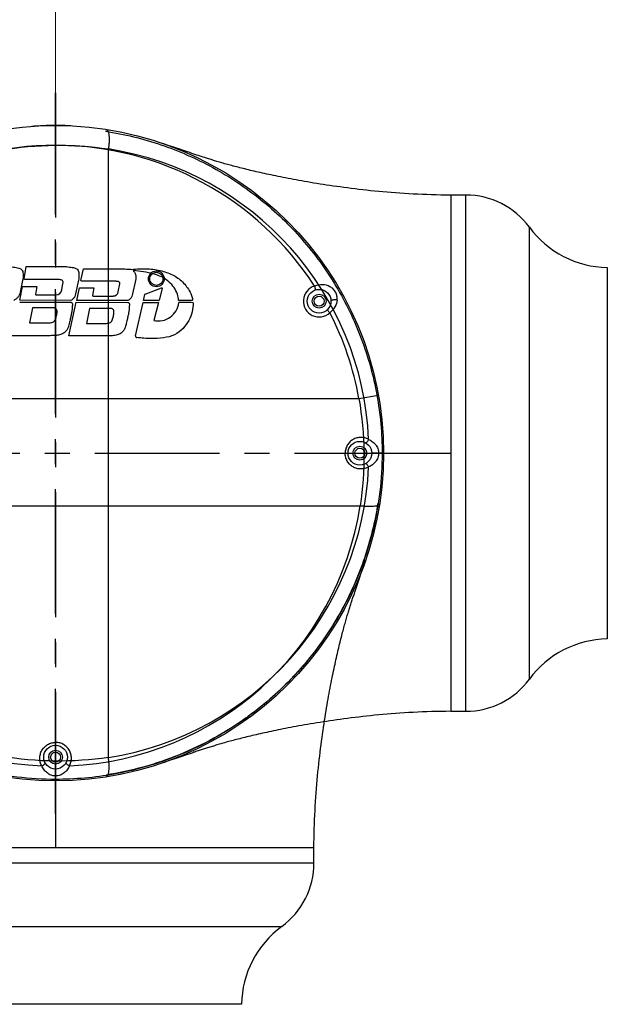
# Model space of a CAD drawing. Header units: millimetres. Extents: x 4164 to 11013, y 682 to 4081.
# Tile 26 of 35: x 5852 to 6001, y 1970 to 2220. Entities that reach past the tile are written whole.
import ezdxf

# ---------------------------------------------------------------- set-up
doc = ezdxf.new("R2010")
doc.units = ezdxf.units.MM
doc.linetypes.add('CENTER', pattern=[0.6, 0.375, -0.075, 0.075, -0.075])
doc.layers.add('2024-7-22', color=7, linetype='Continuous')
doc.layers.add('dim', color=82, linetype='Continuous', lineweight=9)
doc.styles.add('TH_GBDIM', font='romans.shx', dxfattribs={"width": 0.8, "bigfont": 'gbcbig.shx'})
doc.dimstyles.new('TH_GBDIM', dxfattribs={"dimtxt": 3.5, "dimasz": 2.5, "dimexe": 2, "dimexo": 0, "dimgap": 1.5, "dimtad": 1, "dimdec": 1, "dimdsep": 46, "dimtxsty": 'TH_GBDIM', "dimcen": 2.5, "dimclrd": 3, "dimclre": 3, "dimclrt": 3, "dimadec": 0, "dimazin": 2, "dimtfac": 0.714286, "dimtdec": 1, "dimtmove": 0, "dimatfit": 3, "dimfxl": 1, "dimtzin": 0, "dimlwd": -1, "dimlwe": -1, "dimarcsym": 0})

# ---------------------------------------------------------------- blocks, each defined once
blk = doc.blocks.new('*D20')
at = {"layer": 'Defpoints', "color": 0, "transparency": 16777216}
for p in [(4574.25, 2349.73), (6545.38, 2349.73), (4950.95, 1733.73)]:
    blk.add_point(p, dxfattribs=at)
at = {"layer": 'dim', "color": 3, "transparency": 16777216}
for p, q in [((6545.38, 2349.73), (4568.25, 2349.73)), ((4574.25, 1757.73), (4574.25, 2325.73)), ((4950.95, 1733.73), (4568.25, 1733.73))]:
    blk.add_line(p, q, dxfattribs=at)
for points in [[(4570.25, 2325.73), (4578.25, 2325.73), (4574.25, 2349.73)], [(4570.25, 1757.73), (4578.25, 1757.73), (4574.25, 1733.73)]]:
    blk.add_solid(points, dxfattribs=at)
at = {"layer": 'dim', "color": 3, "transparency": 16777216, "insert": (4553.25, 2041.73), "char_height": 30, "attachment_point": 5, "rotation": 90, "style": 'TH_GBDIM'}
blk.add_mtext('616', dxfattribs=at)
blk = doc.blocks.new('*D21')
at = {"layer": 'Defpoints', "color": 0, "transparency": 16777216}
for p in [(5860.95, 2420.03), (5860.95, 2201.03), (5060.95, 2144.38)]:
    blk.add_point(p, dxfattribs=at)
at = {"layer": 'dim', "color": 3, "transparency": 16777216}
for p, q in [((5060.95, 2144.38), (5060.95, 2426.03)), ((5860.95, 2201.03), (5860.95, 2426.03)), ((5084.95, 2420.03), (5836.95, 2420.03))]:
    blk.add_line(p, q, dxfattribs=at)
for points in [[(5084.95, 2424.03), (5084.95, 2416.03), (5060.95, 2420.03)], [(5836.95, 2424.03), (5836.95, 2416.03), (5860.95, 2420.03)]]:
    blk.add_solid(points, dxfattribs=at)
at = {"layer": 'dim', "color": 3, "transparency": 16777216, "insert": (5460.95, 2441.03), "char_height": 30, "attachment_point": 5, "style": 'TH_GBDIM'}
blk.add_mtext('800', dxfattribs=at)
blk = doc.blocks.new('*D22')
at = {"layer": 'Defpoints', "color": 0, "transparency": 16777216}
for p in [(6420.95, 2420.03), (6420.95, 2229.06), (5860.95, 2175.01)]:
    blk.add_point(p, dxfattribs=at)
at = {"layer": 'dim', "color": 3, "transparency": 16777216}
for p, q in [((5860.95, 2175.01), (5860.95, 2426.03)), ((6420.95, 2229.06), (6420.95, 2426.03)), ((5884.95, 2420.03), (6396.95, 2420.03))]:
    blk.add_line(p, q, dxfattribs=at)
for points in [[(5884.95, 2424.03), (5884.95, 2416.03), (5860.95, 2420.03)], [(6396.95, 2424.03), (6396.95, 2416.03), (6420.95, 2420.03)]]:
    blk.add_solid(points, dxfattribs=at)
at = {"layer": 'dim', "color": 3, "transparency": 16777216, "insert": (6140.95, 2441.03), "char_height": 30, "attachment_point": 5, "style": 'TH_GBDIM'}
blk.add_mtext('560', dxfattribs=at)
blk = doc.blocks.new('*D23')
at = {"layer": 'Defpoints', "color": 0, "transparency": 16777216}
for p in [(6660.95, 2524.38), (5060.95, 2144.38), (6660.95, 2008.56)]:
    blk.add_point(p, dxfattribs=at)
at = {"layer": 'dim', "color": 3, "transparency": 16777216}
for p, q in [((5060.95, 2144.38), (5060.95, 2530.38)), ((6660.95, 2008.56), (6660.95, 2530.38)), ((5084.95, 2524.38), (6636.95, 2524.38))]:
    blk.add_line(p, q, dxfattribs=at)
for points in [[(5084.95, 2528.38), (5084.95, 2520.38), (5060.95, 2524.38)], [(6636.95, 2528.38), (6636.95, 2520.38), (6660.95, 2524.38)]]:
    blk.add_solid(points, dxfattribs=at)
at = {"layer": 'dim', "color": 3, "transparency": 16777216, "insert": (5860.95, 2545.38), "char_height": 30, "attachment_point": 5, "style": 'TH_GBDIM'}
blk.add_mtext('1600', dxfattribs=at)

msp = doc.modelspace()

# ---------------------------------------------------------------- linework, layer by layer
at = {"color": 1, "linetype": 'CENTER', "ltscale": 84.328}
for p, q in [((5860.95, 2018.43), (5860.95, 2201.03)), ((5860.95, 2201.03), (5860.95, 2018.43)), ((5769.65, 2109.73), (5952.25, 2109.73)), ((5769.65, 2109.73), (5952.25, 2109.73))]:
    msp.add_line(p, q, dxfattribs=at)
at = {"color": 7, "linetype": 'Continuous'}
for p, q in [((5888.79, 2187.93), (5888.11, 2188.16)), ((5889.43, 2187.71), (5888.79, 2187.93)), ((5874.31, 2032.67), (5874.31, 2186.79)), ((5892.39, 2186.71), (5891.52, 2187)), ((5893.34, 2186.38), (5892.39, 2186.71)), ((5894.36, 2186.04), (5893.34, 2186.38)), ((5894.89, 2185.86), (5894.36, 2186.04)), ((5895.41, 2185.68), (5894.89, 2185.86)), ((5964.74, 2175.11), (5960.95, 2175.11)), ((5960.95, 2175.11), (5960.95, 2109.73)), ((5964.73, 2161.08), (5964.74, 2175.11)), ((5980.85, 2109.73), (5980.85, 2166.96)), ((5964.73, 2058.38), (5964.73, 2161.08)), ((5853.04, 2153.91), (5853.5, 2157.01)), ((5853.5, 2157.01), (5863.68, 2156.99)), ((5867.38, 2153.49), (5868.03, 2156.41)), ((5868.03, 2156.41), (5878.12, 2156.4)), ((6000.55, 2156.77), (6000.55, 2109.73)), ((5852.61, 2153.51), (5851.88, 2150.14)), ((5861.5, 2153.72), (5853.22, 2153.72)), ((5862.51, 2151.14), (5862.81, 2152.72)), ((5866.73, 2153.53), (5866, 2150.14)), ((5875.85, 2153.29), (5867.56, 2153.3)), ((5876.82, 2150.59), (5877.23, 2152.59)), ((5881.17, 2153.49), (5880.44, 2150.1)), ((5851.87, 2148.46), (5852.57, 2151.96)), ((5852.57, 2151.96), (5856.19, 2151.96)), ((5856.19, 2151.96), (5855.89, 2149.96)), ((5855.89, 2149.96), (5855.97, 2149.85)), ((5866.32, 2148.43), (5866.96, 2151.66)), ((5866.96, 2151.66), (5870.6, 2151.65)), ((5870.6, 2151.65), (5870.3, 2149.7)), ((5883.23, 2148.41), (5883.54, 2149.93)), ((5883.62, 2150.03), (5887.74, 2151.63)), ((5887.94, 2151.49), (5887.13, 2148.5)), ((5895.16, 2150.21), (5895.58, 2148.9)), ((5926.47, 2152.06), (5926.76, 2151.1)), ((5864.8, 2148.43), (5851.87, 2148.46)), ((5851.87, 2147.97), (5864.83, 2147.95)), ((5855.97, 2149.85), (5861.08, 2149.85)), ((5864.3, 2139.44), (5866.19, 2147.96)), ((5866.19, 2147.96), (5879.27, 2147.94)), ((5879.25, 2148.4), (5866.32, 2148.43)), ((5870.43, 2149.54), (5875.52, 2149.54)), ((5881.21, 2139.46), (5883.12, 2147.92)), ((5883.12, 2147.92), (5886.98, 2147.92)), ((5886.99, 2148.39), (5883.23, 2148.41)), ((5886.98, 2147.92), (5885.78, 2143.35)), ((5895.55, 2148.38), (5892.09, 2148.39)), ((5855.12, 2146.56), (5854.37, 2142.73)), ((5860.4, 2146.55), (5855.12, 2146.56)), ((5869.52, 2146.41), (5868.77, 2142.58)), ((5874.8, 2146.4), (5869.52, 2146.41)), ((5930.37, 2145.31), (5929.69, 2146.04)), ((5854.37, 2142.73), (5859.12, 2142.72)), ((5868.77, 2142.58), (5873.52, 2142.57)), ((5859.3, 2139.5), (5849.98, 2139.48)), ((5874.05, 2139.43), (5864.3, 2139.44)), ((5784.19, 2123.55), (5937.72, 2123.55)), ((5937.72, 2123.55), (5942.64, 2124.44)), ((5934.21, 2109.73), (5934.95, 2109.73)), ((5942.7, 2109.73), (5940.95, 2109.73)), ((5943.95, 2109.73), (5942.7, 2109.73)), ((5943.95, 2109.73), (5960.95, 2109.73)), ((5960.95, 2109.73), (5960.95, 2044.35)), ((5980.85, 2052.51), (5980.85, 2109.73)), ((6000.55, 2109.73), (6000.56, 2062.69)), ((5783.89, 2096.38), (5938.02, 2096.38)), ((5938.93, 2081.25), (5939.15, 2081.89)), ((5939.15, 2081.89), (5939.38, 2082.58)), ((5937.61, 2077.35), (5937.93, 2078.29)), ((5937.93, 2078.29), (5938.22, 2079.16)), ((5936.91, 2075.28), (5937.08, 2075.8)), ((5937.08, 2075.8), (5937.26, 2076.33)), ((5937.26, 2076.33), (5937.61, 2077.35)), ((5964.73, 2057.69), (5964.73, 2058.38)), ((5964.74, 2044.35), (5964.73, 2057.69)), ((5980.85, 2052.5), (5980.85, 2052.51)), ((5960.95, 2044.35), (5964.74, 2044.35)), ((5860.95, 2036.47), (5860.95, 2035.73)), ((5892.62, 2032.83), (5891.12, 2032.32)), ((5894.1, 2033.34), (5892.62, 2032.83)), ((5894.89, 2033.6), (5894.1, 2033.34)), ((5888.47, 2031.42), (5888.04, 2031.28)), ((5889.03, 2031.62), (5888.47, 2031.42)), ((5889.72, 2031.85), (5889.03, 2031.62)), ((5891.12, 2032.32), (5889.72, 2031.85)), ((5860.95, 2027.98), (5860.95, 2029.73)), ((5860.95, 2026.73), (5860.95, 2027.98)), ((5860.95, 2026.73), (5860.95, 2009.74)), ((5860.95, 2009.74), (5795.57, 2009.73)), ((5926.34, 2009.73), (5860.95, 2009.74)), ((5926.34, 2005.95), (5926.34, 2009.73)), ((5809.61, 2005.95), (5912.3, 2005.95)), ((5912.3, 2005.95), (5926.34, 2005.95)), ((5803.74, 1989.83), (5860.95, 1989.84)), ((5860.95, 1989.84), (5918.18, 1989.84)), ((5860.95, 1970.13), (5813.91, 1970.13)), ((5908, 1970.13), (5860.95, 1970.13))]:
    msp.add_line(p, q, dxfattribs=at)
for points in [[(5891.52, 2187), (5891.12, 2187.14), (5889.43, 2187.71)], [(5960.95, 2175.11), (5959.67, 2175.12), (5958.47, 2175.13), (5957.28, 2175.16), (5956.1, 2175.19), (5954.92, 2175.22), (5953.76, 2175.27), (5952.6, 2175.32), (5951.45, 2175.38), (5950.32, 2175.44), (5949.2, 2175.51), (5948.09, 2175.59), (5946.99, 2175.67), (5945.9, 2175.75), (5944.83, 2175.84), (5943.77, 2175.93), (5942.72, 2176.03), (5941.68, 2176.13), (5940.66, 2176.23), (5939.66, 2176.34), (5938.66, 2176.45), (5937.68, 2176.56), (5936.72, 2176.68), (5935.77, 2176.79), (5934.83, 2176.91), (5933.91, 2177.03), (5933, 2177.16), (5932.11, 2177.28), (5931.23, 2177.41), (5930.36, 2177.53), (5929.51, 2177.66), (5928.68, 2177.79), (5927.86, 2177.91), (5927.05, 2178.04), (5926.26, 2178.17), (5925.48, 2178.3), (5924.72, 2178.43), (5923.97, 2178.56), (5923.24, 2178.69), (5922.52, 2178.82), (5921.81, 2178.95), (5921.12, 2179.08), (5920.45, 2179.2), (5919.78, 2179.33), (5919.13, 2179.45), (5918.5, 2179.58), (5917.87, 2179.7), (5917.26, 2179.83), (5916.66, 2179.95), (5916.07, 2180.07), (5915.49, 2180.2), (5914.92, 2180.32), (5914.37, 2180.44), (5913.82, 2180.56), (5913.28, 2180.68), (5912.75, 2180.8), (5912.23, 2180.91), (5911.72, 2181.03), (5911.22, 2181.15), (5910.73, 2181.26), (5910.25, 2181.38), (5909.77, 2181.49), (5909.31, 2181.61), (5908.85, 2181.72), (5908.41, 2181.83), (5907.97, 2181.94), (5907.54, 2182.05), (5907.13, 2182.15), (5906.72, 2182.26), (5906.31, 2182.37), (5905.92, 2182.47), (5905.54, 2182.57), (5905.16, 2182.68), (5904.79, 2182.78), (5904.43, 2182.88), (5904.08, 2182.97), (5903.73, 2183.07), (5903.39, 2183.17), (5903.06, 2183.26), (5902.73, 2183.36), (5902.41, 2183.45), (5902.09, 2183.55), (5901.78, 2183.64), (5901.47, 2183.73), (5901.17, 2183.82), (5900.87, 2183.91), (5900.58, 2184), (5900.29, 2184.09), (5900, 2184.18), (5899.72, 2184.27), (5899.43, 2184.36), (5899.16, 2184.45), (5898.88, 2184.54), (5898.6, 2184.63), (5898.33, 2184.71), (5898.06, 2184.8), (5897.79, 2184.89), (5897.52, 2184.98), (5897.26, 2185.07), (5896.99, 2185.15), (5896.72, 2185.24), (5896.46, 2185.33), (5896.19, 2185.42), (5895.93, 2185.51), (5895.67, 2185.59), (5895.41, 2185.68)], [(5944.14, 2109.73), (5944.37, 2109.73), (5944.67, 2109.73), (5945.05, 2109.73), (5951.75, 2109.73)], [(5951.75, 2109.73), (5952.86, 2109.73), (5954.04, 2109.73), (5955.3, 2109.73), (5956.62, 2109.73), (5958, 2109.73), (5959.44, 2109.73), (5960.95, 2109.73)], [(5938.22, 2079.16), (5938.36, 2079.57), (5938.93, 2081.25)], [(5926.34, 2009.73), (5926.34, 2011.02), (5926.36, 2012.21), (5926.38, 2013.41), (5926.41, 2014.59), (5926.45, 2015.76), (5926.49, 2016.93), (5926.54, 2018.08), (5926.6, 2019.23), (5926.66, 2020.36), (5926.73, 2021.49), (5926.81, 2022.6), (5926.89, 2023.7), (5926.97, 2024.78), (5927.06, 2025.86), (5927.16, 2026.92), (5927.25, 2027.97), (5927.35, 2029), (5927.46, 2030.02), (5927.56, 2031.03), (5927.67, 2032.02), (5927.79, 2033), (5927.9, 2033.97), (5928.02, 2034.92), (5928.14, 2035.85), (5928.26, 2036.78), (5928.38, 2037.68), (5928.5, 2038.58), (5928.63, 2039.46), (5928.75, 2040.32), (5928.88, 2041.17), (5929.01, 2042.01), (5929.14, 2042.83), (5929.27, 2043.63), (5929.4, 2044.43), (5929.53, 2045.2), (5929.65, 2045.97), (5929.78, 2046.71), (5929.91, 2047.45), (5930.04, 2048.17), (5930.17, 2048.87), (5930.3, 2049.56), (5930.43, 2050.24), (5930.55, 2050.9), (5930.68, 2051.55), (5930.8, 2052.19), (5930.93, 2052.81), (5931.05, 2053.42), (5931.17, 2054.02), (5931.3, 2054.61), (5931.42, 2055.19), (5931.54, 2055.76), (5931.66, 2056.32), (5931.78, 2056.87), (5931.9, 2057.4), (5932.02, 2057.93), (5932.14, 2058.45), (5932.25, 2058.96), (5932.37, 2059.46), (5932.49, 2059.95), (5932.6, 2060.44), (5932.72, 2060.91), (5932.83, 2061.37), (5932.94, 2061.83), (5933.05, 2062.28), (5933.16, 2062.71), (5933.27, 2063.14), (5933.38, 2063.56), (5933.48, 2063.97), (5933.59, 2064.37), (5933.69, 2064.76), (5933.8, 2065.15), (5933.9, 2065.52), (5934, 2065.89), (5934.1, 2066.25), (5934.2, 2066.61), (5934.3, 2066.95), (5934.39, 2067.29), (5934.49, 2067.63), (5934.58, 2067.96), (5934.68, 2068.28), (5934.77, 2068.59), (5934.86, 2068.9), (5934.95, 2069.21), (5935.05, 2069.51), (5935.14, 2069.81), (5935.23, 2070.11), (5935.32, 2070.4), (5935.41, 2070.68), (5935.49, 2070.97), (5935.58, 2071.25), (5935.67, 2071.53), (5935.76, 2071.81), (5935.85, 2072.08), (5935.94, 2072.35), (5936.02, 2072.62), (5936.11, 2072.89), (5936.2, 2073.16), (5936.29, 2073.43), (5936.38, 2073.7), (5936.47, 2073.96), (5936.55, 2074.23), (5936.64, 2074.49), (5936.73, 2074.75), (5936.82, 2075.01), (5936.91, 2075.28)], [(5960.95, 2044.35), (5959.67, 2044.34), (5958.47, 2044.33), (5957.28, 2044.31), (5956.1, 2044.28), (5954.92, 2044.24), (5953.75, 2044.19), (5952.6, 2044.14), (5951.45, 2044.08), (5950.32, 2044.02), (5949.2, 2043.95), (5948.09, 2043.88), (5946.99, 2043.8), (5945.9, 2043.71), (5944.83, 2043.62), (5943.77, 2043.53), (5942.72, 2043.43), (5941.68, 2043.33), (5940.66, 2043.23), (5939.66, 2043.12), (5938.66, 2043.01), (5937.68, 2042.9), (5936.72, 2042.78), (5935.77, 2042.67), (5934.83, 2042.55), (5933.91, 2042.43), (5933, 2042.3), (5932.11, 2042.18), (5931.23, 2042.06), (5930.36, 2041.93), (5929.51, 2041.8), (5928.68, 2041.67), (5927.86, 2041.55), (5927.05, 2041.42), (5926.26, 2041.29), (5925.48, 2041.16), (5924.72, 2041.03), (5923.97, 2040.9), (5923.24, 2040.77), (5922.52, 2040.64), (5921.81, 2040.51), (5921.12, 2040.39), (5920.45, 2040.26), (5919.78, 2040.13), (5919.13, 2040.01), (5918.5, 2039.88), (5917.87, 2039.76), (5917.26, 2039.63), (5916.66, 2039.51), (5916.07, 2039.39), (5915.49, 2039.27), (5914.92, 2039.14), (5914.37, 2039.02), (5913.82, 2038.9), (5913.28, 2038.78), (5912.75, 2038.67), (5912.23, 2038.55), (5911.72, 2038.43), (5911.22, 2038.31), (5910.73, 2038.2), (5910.25, 2038.08), (5909.77, 2037.97), (5909.31, 2037.86), (5908.85, 2037.74), (5908.41, 2037.63), (5907.97, 2037.52), (5907.54, 2037.41), (5907.13, 2037.31), (5906.72, 2037.2), (5906.31, 2037.09), (5905.92, 2036.99), (5905.54, 2036.89), (5905.16, 2036.79), (5904.79, 2036.69), (5904.43, 2036.59), (5904.08, 2036.49), (5903.73, 2036.39), (5903.39, 2036.29), (5903.06, 2036.2), (5902.73, 2036.1), (5902.41, 2036.01), (5902.09, 2035.92), (5901.78, 2035.82), (5901.47, 2035.73), (5901.17, 2035.64), (5900.87, 2035.55), (5900.58, 2035.46), (5900.29, 2035.37), (5900, 2035.28), (5899.72, 2035.19), (5899.43, 2035.1), (5899.16, 2035.01), (5898.88, 2034.92), (5898.6, 2034.84), (5898.33, 2034.75), (5898.06, 2034.66), (5897.79, 2034.57), (5897.52, 2034.48), (5897.26, 2034.4), (5896.99, 2034.31), (5896.72, 2034.22), (5896.46, 2034.13), (5896.19, 2034.04), (5895.93, 2033.96), (5895.67, 2033.87), (5895.41, 2033.78), (5894.89, 2033.6)], [(5860.95, 2026.54), (5860.95, 2026.32), (5860.95, 2026.02), (5860.95, 2025.64), (5860.95, 2018.93)], [(5860.95, 2018.93), (5860.95, 2017.83), (5860.95, 2016.65), (5860.95, 2015.39), (5860.95, 2014.07), (5860.95, 2012.69), (5860.95, 2011.24), (5860.95, 2009.74)]]:
    msp.add_lwpolyline(points, dxfattribs=at)
for centre, radius in [((5860.95, 2109.73), 83), ((5860.95, 2109.73), 83), ((5927.64, 2148.23), 3), ((5927.64, 2148.23), 1.75), ((5927.64, 2148.23), 1.25), ((5937.95, 2109.73), 3), ((5937.95, 2109.73), 1.75), ((5937.95, 2109.73), 1.25), ((5860.95, 2032.73), 3), ((5860.95, 2032.73), 1.75), ((5860.95, 2032.73), 1.25)]:
    msp.add_circle(centre, radius, dxfattribs=at)
for centre, radius, start, end in [((5861.04, 2108.52), 84.21, 92.6833, 94.1288), ((5860.96, 2110.24), 82.5, 90.0065, 92.6854), ((5860.94, 2110.34), 82.4, 87.3264, 89.9885), ((5860.95, 2109.73), 78, 32.8637, 147.1363), ((5862.25, 2109.73), 78, 2.5633, 81.1067), ((5964.74, 2155.11), 20, 36.3222, 90), ((6000.99, 2181.77), 25, 216.322, 268.9965), ((5861.07, 2151.3), 1.45, 270.1275, 353.8933), ((5875.6, 2150.78), 1.23, 266.3282, 351.4126), ((5883.68, 2149.9), 0.144, 116.7998, 168.4884), ((5927.64, 2148.23), 4, 106.9589, 313.0411), ((5886.93, 2148.43), 5.21, 257.2778, 354.0366), ((5886.99, 2148.53), 0.144, 270.9457, 346.3061), ((5893.73, 2121.51), 26.42, 85.6038, 93.5297), ((5860.95, 2109.73), 78, 10.2081, 27.1363), ((5881.56, 2139.38), 0.36, 167.2688, 263.459), ((5862.25, 2109.73), 78, 278.8933, 357.4367), ((5860.95, 2108.44), 78, 188.8933, 267.4367), ((5860.95, 2108.44), 78, 272.5633, 351.1067), ((6000.99, 2037.69), 25, 91, 143.678), ((5964.74, 2064.35), 20, 270, 323.681), ((5861.21, 2109.55), 82.28, 305.6888, 306.092), ((5906.34, 2005.95), 20, 306.3222, 360), ((5932.99, 1969.69), 25, 126.322, 178.9965)]:
    msp.add_arc(centre, radius, start, end, dxfattribs=at)
for points, knots in [([(5873.61, 2191.27), (5878.34, 2190.55), (5887.71, 2188.26), (5900.98, 2182.43), (5913.09, 2174.33), (5923.64, 2164.18), (5932.29, 2152.25), (5938.73, 2138.91), (5942.69, 2124.58), (5943.58, 2114.68), (5943.58, 2109.73)], [0, 0, 0, 0, 0.122893, 0.246226, 0.370174, 0.494849, 0.620287, 0.746416, 0.873074, 1, 1, 1, 1]), ([(5873.79, 2191.73), (5873.97, 2191.7), (5874.16, 2191.43), (5874.28, 2191.1), (5874.38, 2190.73), (5874.46, 2190.16), (5874.5, 2189.4), (5874.49, 2188.55), (5874.42, 2187.67), (5874.35, 2187.08), (5874.31, 2186.79)], [0, 0, 0, 0, 0.111637, 0.156471, 0.208952, 0.335558, 0.487316, 0.65521, 0.829105, 1, 1, 1, 1]), ([(5847.13, 2186.5), (5851.65, 2187.27), (5860.74, 2188.09), (5869.85, 2187.46), (5874.31, 2186.79)], [0, 0, 0, 0, 0.50404, 1, 1, 1, 1]), ([(5849.56, 2156.98), (5849.81, 2156.95), (5850.29, 2156.89), (5850.99, 2156.79), (5851.63, 2156.66), (5852.19, 2156.45), (5852.57, 2156.01), (5852.72, 2155.47), (5852.76, 2154.86), (5852.74, 2154.2), (5852.67, 2153.74), (5852.61, 2153.51)], [0, 0, 0, 0, 0.132294, 0.253702, 0.368199, 0.470376, 0.561768, 0.655852, 0.759846, 0.877652, 1, 1, 1, 1]), ([(5863.68, 2156.99), (5863.93, 2156.96), (5864.41, 2156.9), (5865.11, 2156.8), (5865.75, 2156.67), (5866.31, 2156.46), (5866.69, 2156.02), (5866.84, 2155.48), (5866.88, 2154.87), (5866.86, 2154.21), (5866.79, 2153.75), (5866.73, 2153.53)], [0, 0, 0, 0, 0.132294, 0.253702, 0.368199, 0.470376, 0.561768, 0.655851, 0.759846, 0.877652, 1, 1, 1, 1]), ([(5878.12, 2156.4), (5878.37, 2156.4), (5878.85, 2156.38), (5879.54, 2156.38), (5879.99, 2156.3), (5880.19, 2156.23)], [0, 0, 0, 0, 0.358612, 0.695382, 1, 1, 1, 1]), ([(5880.19, 2156.23), (5881.52, 2156.45), (5884.1, 2156.57), (5887.73, 2156.04), (5890.9, 2154.89), (5893.5, 2152.94), (5894.67, 2151.15), (5895.16, 2150.21)], [0, 0, 0, 0, 0.234701, 0.445041, 0.634212, 0.814984, 1, 1, 1, 1]), ([(5880.58, 2156), (5880.73, 2155.88), (5880.98, 2155.55), (5881.2, 2154.94), (5881.28, 2154.23), (5881.23, 2153.74), (5881.17, 2153.49)], [0, 0, 0, 0, 0.210709, 0.452732, 0.718683, 1, 1, 1, 1]), ([(5892.09, 2148.39), (5892.06, 2148.94), (5891.84, 2150.11), (5890.97, 2151.75), (5889.64, 2153.28), (5887.8, 2154.47), (5885.6, 2155.25), (5883.15, 2155.7), (5881.46, 2155.92), (5880.58, 2156)], [0, 0, 0, 0, 0.110283, 0.232006, 0.364499, 0.507167, 0.66141, 0.825376, 1, 1, 1, 1]), ([(5853.22, 2153.72), (5853.19, 2153.72), (5853.12, 2153.74), (5853.05, 2153.81), (5853.03, 2153.88), (5853.04, 2153.91)], [0, 0, 0, 0, 0.3203, 0.63934, 1, 1, 1, 1]), ([(5862.81, 2152.72), (5862.85, 2152.85), (5862.89, 2153.11), (5862.7, 2153.47), (5862.35, 2153.66), (5861.94, 2153.69), (5861.66, 2153.72), (5861.5, 2153.72)], [0, 0, 0, 0, 0.199635, 0.383345, 0.570787, 0.771911, 1, 1, 1, 1]), ([(5867.56, 2153.3), (5867.53, 2153.3), (5867.47, 2153.32), (5867.4, 2153.38), (5867.37, 2153.45), (5867.38, 2153.49)], [0, 0, 0, 0, 0.317516, 0.633797, 1, 1, 1, 1]), ([(5877.23, 2152.59), (5877.23, 2152.66), (5877.21, 2152.78), (5877.16, 2152.94), (5877.08, 2153.06), (5876.96, 2153.16), (5876.82, 2153.21), (5876.66, 2153.25), (5876.48, 2153.26), (5876.29, 2153.27), (5876.07, 2153.27), (5875.92, 2153.29), (5875.85, 2153.29)], [0, 0, 0, 0, 0.108677, 0.201206, 0.284581, 0.363029, 0.444831, 0.535386, 0.636628, 0.747256, 0.867993, 1, 1, 1, 1]), ([(5851.88, 2150.14), (5851.8, 2149.89), (5851.58, 2149.41), (5851.07, 2148.83), (5850.63, 2148.56), (5850.4, 2148.45)], [0, 0, 0, 0, 0.334895, 0.668251, 1, 1, 1, 1]), ([(5866, 2150.14), (5865.96, 2149.9), (5865.83, 2149.42), (5865.42, 2148.81), (5865.02, 2148.54), (5864.8, 2148.43)], [0, 0, 0, 0, 0.339059, 0.6726, 1, 1, 1, 1]), ([(5880.44, 2150.1), (5880.41, 2149.86), (5880.27, 2149.39), (5879.86, 2148.78), (5879.46, 2148.5), (5879.25, 2148.4)], [0, 0, 0, 0, 0.339059, 0.6726, 1, 1, 1, 1]), ([(5887.74, 2151.63), (5887.77, 2151.64), (5887.83, 2151.64), (5887.91, 2151.59), (5887.95, 2151.52), (5887.94, 2151.49)], [0, 0, 0, 0, 0.312818, 0.625096, 1, 1, 1, 1]), ([(5932.18, 2148.53), (5932.22, 2148.85), (5932.19, 2149.53), (5931.86, 2150.52), (5931.24, 2151.35), (5930.15, 2152.14), (5928.47, 2152.54), (5927.12, 2152.29), (5926.47, 2152.06)], [0, 0, 0, 0, 0.121743, 0.249988, 0.379654, 0.502739, 0.743523, 1, 1, 1, 1]), ([(5864.83, 2147.95), (5864.9, 2147.95), (5865.05, 2147.89), (5865.17, 2147.69), (5865.22, 2147.44), (5865.19, 2147.16), (5865.17, 2146.87), (5865.18, 2146.55), (5865.15, 2146.22), (5865.1, 2145.87), (5865.04, 2145.5), (5864.97, 2145.11), (5864.88, 2144.68), (5864.78, 2144.22), (5864.67, 2143.73), (5864.55, 2143.19), (5864.41, 2142.59), (5864.25, 2141.92), (5864, 2141.2), (5863.51, 2140.49), (5862.72, 2139.92), (5861.69, 2139.62), (5860.53, 2139.52), (5859.72, 2139.49), (5859.3, 2139.5)], [0, 0, 0, 0, 0.016498, 0.035171, 0.055645, 0.078025, 0.102235, 0.127774, 0.154584, 0.183069, 0.213398, 0.245938, 0.281056, 0.319036, 0.360179, 0.405079, 0.454628, 0.509917, 0.571023, 0.639522, 0.717189, 0.803483, 0.898055, 1, 1, 1, 1]), ([(5870.3, 2149.7), (5870.3, 2149.68), (5870.3, 2149.63), (5870.35, 2149.57), (5870.4, 2149.54), (5870.43, 2149.54)], [0, 0, 0, 0, 0.320977, 0.640801, 1, 1, 1, 1]), ([(5879.27, 2147.94), (5879.34, 2147.94), (5879.49, 2147.88), (5879.61, 2147.66), (5879.66, 2147.4), (5879.62, 2147.12), (5879.6, 2146.83), (5879.61, 2146.53), (5879.59, 2146.23), (5879.54, 2145.92), (5879.49, 2145.6), (5879.43, 2145.26), (5879.36, 2144.89), (5879.27, 2144.47), (5879.17, 2144.01), (5879.05, 2143.5), (5878.92, 2142.92), (5878.77, 2142.26), (5878.57, 2141.54), (5878.19, 2140.76), (5877.52, 2140.04), (5876.5, 2139.63), (5875.32, 2139.44), (5874.48, 2139.41), (5874.05, 2139.43)], [0, 0, 0, 0, 0.017286, 0.037046, 0.059054, 0.08277, 0.107473, 0.132165, 0.156819, 0.18221, 0.208929, 0.237624, 0.269049, 0.30388, 0.342768, 0.386385, 0.435475, 0.490937, 0.553277, 0.622993, 0.702775, 0.792147, 0.891801, 1, 1, 1, 1]), ([(5895.76, 2147.86), (5895.77, 2147.09), (5895.6, 2145.51), (5894.7, 2143.28), (5893.27, 2141.2), (5891.07, 2139.53), (5888.18, 2138.85), (5884.96, 2138.71), (5882.7, 2138.88), (5881.52, 2139.03)], [0, 0, 0, 0, 0.118906, 0.240118, 0.367791, 0.503677, 0.653492, 0.81658, 1, 1, 1, 1]), ([(5895.58, 2148.9), (5895.6, 2148.84), (5895.62, 2148.73), (5895.61, 2148.55), (5895.57, 2148.44), (5895.55, 2148.38)], [0, 0, 0, 0, 0.338909, 0.672981, 1, 1, 1, 1]), ([(5932.18, 2148.53), (5932.13, 2147.92), (5931.71, 2146.69), (5930.86, 2145.72), (5930.37, 2145.31)], [0, 0, 0, 0, 0.484525, 1, 1, 1, 1]), ([(5932.18, 2148.53), (5932.02, 2148.57), (5931.76, 2148.59), (5931.4, 2148.58), (5931.13, 2148.54), (5930.91, 2148.48), (5930.74, 2148.4), (5930.64, 2148.29), (5930.64, 2148.23)], [0, 0, 0, 0, 0.300725, 0.475787, 0.642479, 0.781407, 0.885702, 1, 1, 1, 1]), ([(5859.12, 2142.72), (5859.32, 2142.73), (5859.68, 2142.79), (5860.22, 2142.84), (5860.66, 2143.13), (5860.91, 2143.57), (5861.07, 2144.07), (5861.18, 2144.59), (5861.29, 2145.09), (5861.34, 2145.56), (5861.29, 2145.98), (5861.12, 2146.34), (5860.79, 2146.54), (5860.53, 2146.56), (5860.4, 2146.55)], [0, 0, 0, 0, 0.101953, 0.195184, 0.280493, 0.367721, 0.459279, 0.556732, 0.64862, 0.730106, 0.803162, 0.868405, 0.930721, 1, 1, 1, 1]), ([(5873.52, 2142.57), (5873.72, 2142.58), (5874.08, 2142.64), (5874.62, 2142.69), (5875.06, 2142.97), (5875.31, 2143.42), (5875.47, 2143.92), (5875.58, 2144.44), (5875.69, 2144.94), (5875.74, 2145.41), (5875.7, 2145.83), (5875.52, 2146.18), (5875.19, 2146.39), (5874.93, 2146.4), (5874.8, 2146.4)], [0, 0, 0, 0, 0.101953, 0.195184, 0.280493, 0.367721, 0.459279, 0.556732, 0.64862, 0.730106, 0.803162, 0.868405, 0.930721, 1, 1, 1, 1]), ([(5937.72, 2123.55), (5938.49, 2119.04), (5939.31, 2109.94), (5938.68, 2100.84), (5938.02, 2096.38)], [0, 0, 0, 0, 0.50404, 1, 1, 1, 1]), ([(5940.17, 2113.22), (5939.87, 2113.38), (5939.23, 2113.65), (5938.2, 2113.77), (5937.17, 2113.64), (5936.21, 2113.24), (5935.37, 2112.61), (5934.72, 2111.77), (5934.31, 2110.79), (5934.21, 2110.08), (5934.21, 2109.73)], [0, 0, 0, 0, 0.123947, 0.247304, 0.370695, 0.494613, 0.619463, 0.745462, 0.872444, 1, 1, 1, 1]), ([(5940.17, 2113.22), (5940.11, 2113.1), (5939.97, 2112.87), (5939.79, 2112.62), (5939.64, 2112.45), (5939.55, 2112.37), (5939.46, 2112.33), (5939.42, 2112.35)], [0, 0, 0, 0, 0.338757, 0.66844, 0.799528, 0.898083, 1, 1, 1, 1]), ([(5940.17, 2113.22), (5940.52, 2113.07), (5941.18, 2112.68), (5941.99, 2111.9), (5942.46, 2111.07), (5942.67, 2110.33), (5942.7, 2109.93), (5942.7, 2109.73)], [0, 0, 0, 0, 0.252213, 0.495038, 0.739417, 0.867733, 1, 1, 1, 1]), ([(5943.58, 2109.73), (5943.58, 2103.22), (5942.03, 2090.18), (5935.21, 2071.81), (5924.36, 2055.63), (5914.84, 2046.83), (5909.68, 2043.06)], [0, 0, 0, 0, 0.252045, 0.503116, 0.752541, 1, 1, 1, 1]), ([(5940.17, 2106.24), (5939.87, 2106.07), (5939.23, 2105.82), (5938.2, 2105.69), (5937.17, 2105.82), (5936.21, 2106.22), (5935.37, 2106.85), (5934.72, 2107.69), (5934.31, 2108.67), (5934.21, 2109.38), (5934.21, 2109.73)], [0, 0, 0, 0, 0.123888, 0.247276, 0.370693, 0.494678, 0.619563, 0.745524, 0.872449, 1, 1, 1, 1]), ([(5942.7, 2109.73), (5942.7, 2109.34), (5942.6, 2108.75), (5942.27, 2108.05), (5941.85, 2107.44), (5941.18, 2106.78), (5940.52, 2106.39), (5940.17, 2106.24)], [0, 0, 0, 0, 0.259539, 0.383464, 0.504739, 0.747892, 1, 1, 1, 1]), ([(5940.17, 2106.24), (5940.1, 2106.38), (5939.99, 2106.57), (5939.82, 2106.8), (5939.71, 2106.93), (5939.61, 2107.03), (5939.53, 2107.1), (5939.45, 2107.13), (5939.42, 2107.11)], [0, 0, 0, 0, 0.383298, 0.561753, 0.714359, 0.832134, 0.915349, 1, 1, 1, 1]), ([(5942.5, 2097.08), (5941.77, 2092.34), (5939.48, 2082.97), (5933.65, 2069.71), (5925.55, 2057.6), (5915.4, 2047.04), (5903.47, 2038.39), (5890.13, 2031.96), (5875.8, 2027.99), (5865.9, 2027.1), (5860.95, 2027.1)], [0, 0, 0, 0, 0.122893, 0.246226, 0.370174, 0.494849, 0.620287, 0.746416, 0.873074, 1, 1, 1, 1]), ([(5942.96, 2096.9), (5942.93, 2096.71), (5942.65, 2096.52), (5942.32, 2096.4), (5941.95, 2096.3), (5941.39, 2096.22), (5940.62, 2096.18), (5939.77, 2096.2), (5938.89, 2096.26), (5938.31, 2096.34), (5938.02, 2096.38)], [0, 0, 0, 0, 0.111637, 0.156471, 0.208952, 0.335558, 0.487316, 0.65521, 0.829105, 1, 1, 1, 1]), ([(5860.95, 2027.1), (5854.45, 2027.1), (5841.41, 2028.65), (5823.03, 2035.48), (5806.85, 2046.32), (5798.05, 2055.84), (5794.29, 2061)], [0, 0, 0, 0, 0.252045, 0.503116, 0.752541, 1, 1, 1, 1]), ([(5909.21, 2042.73), (5903.97, 2038.96), (5892.59, 2032.66), (5880.06, 2029.19), (5873.71, 2028.2)], [0, 0, 0, 0, 0.501362, 1, 1, 1, 1]), ([(5857.47, 2030.51), (5857.3, 2030.81), (5857.04, 2031.46), (5856.91, 2032.49), (5857.05, 2033.52), (5857.44, 2034.48), (5858.08, 2035.32), (5858.91, 2035.97), (5859.89, 2036.38), (5860.6, 2036.47), (5860.95, 2036.47)], [0, 0, 0, 0, 0.123888, 0.247276, 0.370693, 0.494678, 0.619563, 0.745524, 0.872449, 1, 1, 1, 1]), ([(5864.44, 2030.51), (5864.6, 2030.82), (5864.87, 2031.46), (5865, 2032.49), (5864.86, 2033.51), (5864.47, 2034.48), (5863.83, 2035.31), (5863, 2035.97), (5862.02, 2036.38), (5861.31, 2036.48), (5860.95, 2036.47)], [0, 0, 0, 0, 0.123947, 0.247304, 0.370695, 0.494613, 0.619463, 0.745462, 0.872444, 1, 1, 1, 1]), ([(5874.31, 2032.67), (5869.85, 2032), (5860.74, 2031.37), (5851.65, 2032.19), (5847.13, 2032.97)], [0, 0, 0, 0, 0.495897, 1, 1, 1, 1]), ([(5857.47, 2030.51), (5857.6, 2030.58), (5857.79, 2030.7), (5858.02, 2030.86), (5858.16, 2030.97), (5858.26, 2031.07), (5858.33, 2031.16), (5858.35, 2031.23), (5858.34, 2031.26)], [0, 0, 0, 0, 0.383298, 0.561753, 0.714359, 0.832134, 0.915349, 1, 1, 1, 1]), ([(5860.95, 2027.98), (5860.56, 2027.98), (5859.97, 2028.09), (5859.28, 2028.41), (5858.66, 2028.83), (5858, 2029.51), (5857.62, 2030.16), (5857.47, 2030.51)], [0, 0, 0, 0, 0.259539, 0.383464, 0.504739, 0.747892, 1, 1, 1, 1]), ([(5864.44, 2030.51), (5864.29, 2030.16), (5863.91, 2029.51), (5863.12, 2028.69), (5862.29, 2028.22), (5861.55, 2028.02), (5861.15, 2027.98), (5860.95, 2027.98)], [0, 0, 0, 0, 0.252213, 0.495038, 0.739417, 0.867733, 1, 1, 1, 1]), ([(5864.44, 2030.51), (5864.32, 2030.58), (5864.1, 2030.71), (5863.84, 2030.89), (5863.68, 2031.05), (5863.59, 2031.14), (5863.55, 2031.23), (5863.57, 2031.26)], [0, 0, 0, 0, 0.338757, 0.66844, 0.799528, 0.898083, 1, 1, 1, 1]), ([(5873.79, 2027.73), (5873.97, 2027.76), (5874.16, 2028.03), (5874.28, 2028.35), (5874.38, 2028.73), (5874.46, 2029.29), (5874.5, 2030.05), (5874.49, 2030.9), (5874.42, 2031.78), (5874.35, 2032.38), (5874.31, 2032.67)], [0, 0, 0, 0, 0.110564, 0.15499, 0.207058, 0.332999, 0.484555, 0.652825, 0.8277, 1, 1, 1, 1])]:
    msp.add_open_spline(points, degree=3, knots=knots, dxfattribs=at)
at = {"layer": '2024-7-22', "color": 7, "linetype": 'Continuous'}
msp.add_circle((5886.45, 2153.9), 2, dxfattribs=at)
for points in [[(5884.8, 2153.9), (5884.81, 2154.09), (5884.87, 2154.48), (5885.16, 2154.98), (5885.61, 2155.35), (5886.16, 2155.56), (5886.74, 2155.56), (5887.29, 2155.36), (5887.74, 2154.99), (5888.04, 2154.48), (5888.1, 2154.09), (5888.1, 2153.9)], [(5888.1, 2153.9), (5888.1, 2153.71), (5888.04, 2153.32), (5887.74, 2152.82), (5887.3, 2152.44), (5886.75, 2152.24), (5886.17, 2152.24), (5885.62, 2152.44), (5885.17, 2152.81), (5884.87, 2153.32), (5884.81, 2153.71), (5884.8, 2153.9)]]:
    msp.add_open_spline(points, degree=3, knots=[0, 0, 0, 0, 0.111624, 0.22259, 0.332354, 0.443229, 0.554204, 0.665093, 0.775719, 0.887837, 1, 1, 1, 1], dxfattribs=at)

# ---------------------------------------------------------------- dimensions: what is measured, and where the dimension line sits
at = {"layer": 'dim'}
for base, p1, p2, picture, middle in [((6660.95, 2524.38), (5060.95, 2144.38), (6660.95, 2008.56), '*D23', (5860.95, 2545.38)), ((5860.95, 2420.03), (5060.95, 2144.38), (5860.95, 2201.03), '*D21', (5460.95, 2441.03)), ((6420.95, 2420.03), (5860.95, 2175.01), (6420.95, 2229.06), '*D22', (6140.95, 2441.03))]:
    dim = msp.add_linear_dim(base=base, p1=p1, p2=p2, dimstyle='TH_GBDIM', override={"dimtxt": 30, "dimasz": 24, "dimexe": 5.997, "dimgap": 5.997}, dxfattribs=at)
    dim.commit()
    dim.dimension.update_dxf_attribs({"geometry": picture, "text_midpoint": middle})
dim = msp.add_linear_dim(base=(4574.25, 2349.73), p1=(4950.95, 1733.73), p2=(6545.38, 2349.73), angle=90, dimstyle='TH_GBDIM', override={"dimtxt": 30, "dimasz": 24, "dimexe": 5.997, "dimgap": 5.997}, dxfattribs=at)
dim.commit()
dim.dimension.update_dxf_attribs({"geometry": '*D20', "text_midpoint": (4553.25, 2041.73)})

doc.saveas('drawing.dxf')
